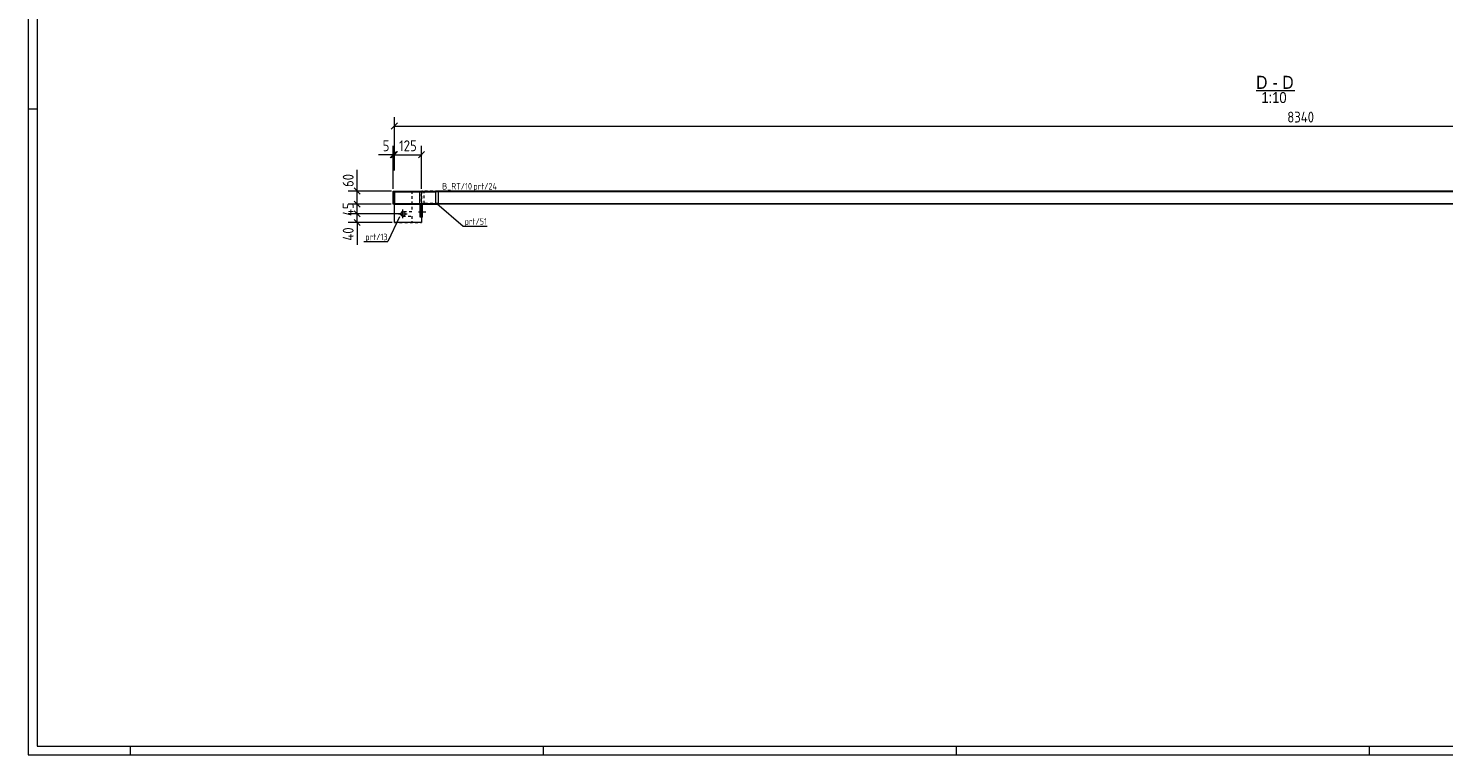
# Model space of a CAD drawing. Header units: millimetres. Extents: x 1 to 1188, y 1 to 840.
# Tile 1 of 6: x 1 to 652, y 1 to 335. Entities that reach past the tile are written whole.
import ezdxf

# ---------------------------------------------------------------- set-up
doc = ezdxf.new("R2010")
doc.units = ezdxf.units.MM
doc.header["$LTSCALE"] = 0.6
doc.linetypes.add('XKITLINE00', pattern=[0])
doc.linetypes.add('XKITLINE02', pattern=[4, 2, -2])
for name, color, linetype, lineweight in [('Bolt', 7, 'Continuous', 0), ('DrawingSheet', 5, 'Continuous', 0), ('OtherObjectType', 1, 'Continuous', 0), ('Part', 2, 'Continuous', 0), ('PartMark', 3, 'Continuous', 0), ('Z-DIMENSIONS', 1, 'Continuous', 0)]:
    doc.layers.add(name, color=color, linetype=linetype, lineweight=lineweight)
doc.styles.add('ARIAL', font='ARIAL.TTF')
doc.styles.add('ISOCPEUR', font='ISOCPEUR.TTF')

msp = doc.modelspace()

# ---------------------------------------------------------------- linework, layer by layer
at = {"layer": 'Bolt', "color": 4, "linetype": 'XKITLINE00', "lineweight": 0}
for p, q in [((171.36, 249.8), (175.36, 249.8)), ((173.36, 247.8), (173.36, 251.8)), ((180.54, 250.8), (183.94, 250.8)), ((181.56, 251.16), (181.53, 250.8)), ((181.53, 250.8), (181.56, 250.44)), ((181.74, 251.5), (181.56, 251.16)), ((181.56, 250.44), (181.72, 250.11)), ((181.72, 250.11), (181.74, 250.1)), ((181.76, 251.5), (181.74, 251.5)), ((181.74, 250.1), (181.91, 250.44)), ((181.91, 251.16), (181.76, 251.5)), ((181.94, 250.8), (181.91, 251.16)), ((181.91, 250.44), (181.94, 250.8))]:
    msp.add_line(p, q, dxfattribs=at)
msp.add_circle((173.36, 249.8), 1, dxfattribs=at)
at = {"layer": 'DrawingSheet', "color": 2, "linetype": 'XKITLINE00', "lineweight": 0}
for p, q in [((1, 840), (1, 1)), ((5, 298), (1, 298)), ((1, 1), (1188, 1)), ((48, 1), (48, 5)), ((238, 1), (238, 5)), ((428, 1), (428, 5)), ((618, 1), (618, 5))]:
    msp.add_line(p, q, dxfattribs=at)
at = {"layer": 'DrawingSheet', "color": 3, "linetype": 'XKITLINE00', "lineweight": 0}
for p, q in [((5, 836), (5, 5)), ((5, 5), (1184, 5))]:
    msp.add_line(p, q, dxfattribs=at)
at = {"layer": 'OtherObjectType', "color": 6, "linetype": 'XKITLINE00', "lineweight": 0}
msp.add_line((565.86, 306.58), (583.68, 306.58), dxfattribs=at)
at = {"layer": 'Part', "color": 2, "linetype": 'XKITLINE00', "lineweight": 0}
for p, q in [((168.89, 260.3), (169.39, 260.3)), ((168.89, 254.3), (168.89, 260.3)), ((169.39, 254.3), (168.89, 254.3)), ((169.39, 260.3), (169.39, 254.3)), ((169.39, 260.3), (189.48, 260.3)), ((169.39, 260.3), (169.39, 260)), ((169.39, 260), (188.46, 260)), ((169.39, 254.3), (169.39, 254.6)), ((169.39, 254.6), (188.46, 254.6)), ((169.39, 245.8), (169.39, 254.3)), ((169.39, 254.3), (189.48, 254.3)), ((181.05, 254.6), (181.05, 260)), ((181.21, 254.3), (181.73, 254.3)), ((181.21, 248.3), (181.21, 254.3)), ((181.73, 248.3), (181.73, 254.3)), ((182.38, 248.3), (182.38, 254.3)), ((188.46, 254.6), (188.46, 260)), ((1003.39, 260.3), (189.48, 260.3)), ((189.48, 260), (189.48, 260.3)), ((189.48, 260.3), (189.48, 254.3)), ((1003.39, 260), (189.48, 260)), ((189.48, 254.3), (189.48, 254.6)), ((189.48, 254.6), (1003.39, 254.6)), ((1003.39, 254.3), (189.48, 254.3)), ((182.38, 248.3), (181.21, 248.3)), ((181.89, 248.3), (181.89, 245.8)), ((169.39, 245.8), (169.39, 245.8)), ((181.89, 245.8), (169.39, 245.8)), ((181.89, 245.8), (181.89, 245.8))]:
    msp.add_line(p, q, dxfattribs=at)
at = {"layer": 'Part', "color": 7, "linetype": 'XKITLINE02', "lineweight": 0}
for p, q in [((169.39, 245.8), (169.39, 260.3)), ((169.39, 260.3), (177.39, 260.3)), ((169.39, 245.8), (169.39, 260.3)), ((169.39, 260.3), (177.39, 260.3)), ((169.39, 245.8), (169.39, 260.3)), ((169.39, 260.3), (177.39, 260.3)), ((169.39, 245.8), (169.39, 260.3)), ((169.39, 260.3), (177.39, 260.3)), ((169.39, 260.3), (181.89, 260.3)), ((169.39, 254.3), (169.39, 260.3)), ((177.39, 260.3), (177.39, 250.8)), ((177.39, 260.3), (177.39, 250.8)), ((177.39, 260.3), (177.39, 250.8)), ((177.39, 260.3), (177.39, 250.8)), ((181.73, 254.3), (182.38, 254.3)), ((181.89, 248.3), (181.89, 260.3)), ((181.9, 248.3), (181.9, 254.3)), ((189.48, 260.3), (182.07, 260.3)), ((182.07, 254.3), (182.07, 260.3)), ((182.07, 254.3), (182.07, 260.3)), ((189.48, 254.3), (182.07, 254.3)), ((189.48, 260), (183.05, 260)), ((183.05, 254.6), (183.05, 260)), ((189.48, 254.6), (183.05, 254.6)), ((172.36, 249.8), (172.43, 250.19)), ((172.36, 249.8), (172.43, 250.19)), ((172.36, 249.8), (172.43, 250.19)), ((172.36, 249.8), (172.43, 250.19)), ((172.43, 249.42), (172.36, 249.8)), ((172.43, 249.42), (172.36, 249.8)), ((172.43, 249.42), (172.36, 249.8)), ((172.43, 249.42), (172.36, 249.8)), ((172.98, 250.73), (173.36, 250.8)), ((172.98, 250.73), (173.36, 250.8)), ((172.98, 250.73), (173.36, 250.8)), ((172.98, 250.73), (173.36, 250.8)), ((173.36, 248.8), (172.98, 248.88)), ((173.36, 248.8), (172.98, 248.88)), ((173.36, 248.8), (172.98, 248.88)), ((173.36, 248.8), (172.98, 248.88)), ((177.39, 250.8), (173.36, 250.8)), ((177.39, 250.8), (173.36, 250.8)), ((177.39, 250.8), (173.36, 250.8)), ((177.39, 250.8), (173.36, 250.8)), ((173.36, 248.8), (177.39, 248.8)), ((173.36, 248.8), (177.39, 248.8)), ((173.36, 248.8), (177.39, 248.8)), ((173.36, 248.8), (177.39, 248.8)), ((177.39, 248.8), (177.39, 245.8)), ((177.39, 248.8), (177.39, 245.8)), ((177.39, 248.8), (177.39, 245.8)), ((177.39, 248.8), (177.39, 245.8)), ((177.39, 245.8), (169.39, 245.8)), ((177.39, 245.8), (169.39, 245.8)), ((177.39, 245.8), (169.39, 245.8)), ((177.39, 245.8), (169.39, 245.8)), ((169.39, 245.8), (181.89, 245.8))]:
    msp.add_line(p, q, dxfattribs=at)
for start, end in [(112.49538, 157.49846), (112.49538, 157.49846), (112.49538, 157.49846), (112.49538, 157.49846), (202.49846, 247.49538), (202.49846, 247.49538), (202.49846, 247.49538), (202.49846, 247.49538)]:
    msp.add_arc((173.36, 249.8), 1, start, end, dxfattribs=at)
at = {"layer": 'PartMark', "color": 7, "linetype": 'XKITLINE00', "lineweight": 0}
for p, q in [((188.93, 254.57), (201.1, 244.22)), ((190.8, 260.4), (216.88, 260.4)), ((171.73, 248.5), (166.4, 237.1)), ((201.1, 244.22), (212.09, 244.22)), ((155.41, 237.1), (166.4, 237.1))]:
    msp.add_line(p, q, dxfattribs=at)
at = {"layer": 'Z-DIMENSIONS', "color": 7, "linetype": 'XKITLINE00', "lineweight": 0}
for p, q in [((169.39, 269.8), (169.39, 294.33)), ((170.81, 291.65), (167.98, 288.82)), ((169.39, 290.23), (1003.39, 290.23)), ((168.89, 261.3), (168.89, 281.14)), ((169.39, 269.8), (169.39, 281.14)), ((169.39, 269.8), (169.39, 281.14)), ((181.89, 261.3), (181.89, 281.14)), ((168.89, 277.04), (162.13, 277.04)), ((168.89, 277.04), (162.13, 277.04)), ((170.31, 278.45), (167.48, 275.62)), ((170.81, 278.45), (167.98, 275.62)), ((170.56, 278.21), (167.98, 275.62)), ((168.89, 277.04), (169.39, 277.04)), ((169.39, 277.04), (181.89, 277.04)), ((183.31, 278.45), (180.48, 275.62)), ((152.25, 260.3), (152.25, 270.07)), ((152.25, 260.3), (152.25, 270.07)), ((150.84, 261.72), (153.67, 258.89)), ((168.14, 260.3), (148.15, 260.3)), ((167.89, 254.3), (148.15, 254.3)), ((150.84, 255.72), (153.67, 252.89)), ((151.65, 254.9), (153.67, 252.89)), ((167.89, 254.3), (151.65, 254.3)), ((152.25, 254.3), (152.25, 260.3)), ((152.25, 249.8), (152.25, 254.3)), ((172.36, 249.8), (148.15, 249.8)), ((150.84, 251.22), (153.67, 248.39)), ((151.65, 250.4), (153.67, 248.39)), ((172.36, 249.8), (151.65, 249.8)), ((152.25, 245.8), (152.25, 249.8)), ((168.39, 245.8), (148.15, 245.8)), ((150.84, 247.22), (153.67, 244.39)), ((152.25, 245.8), (152.25, 235.61)), ((152.25, 245.8), (152.25, 235.61))]:
    msp.add_line(p, q, dxfattribs=at)
at = {"layer": 'Z-DIMENSIONS', "color": 3}
for p in [(169.39, 290.23), (168.89, 277.04), (169.39, 277.04), (169.39, 277.04), (181.89, 277.04), (152.25, 260.3), (152.25, 254.3), (152.25, 254.3), (152.25, 249.8), (152.25, 249.8), (152.25, 245.8)]:
    msp.add_point(p, dxfattribs=at)

# ---------------------------------------------------------------- texts
at = {"layer": 'OtherObjectType', "color": 6, "style": 'ARIAL', "width": 0.85}
for s, height, p in [('D', 6, (565.86, 307.33)), ('D', 6, (577.9, 307.33)), ('-', 6, (573.44, 307.33)), ('1:10', 5, (568.28, 300.83))]:
    msp.add_text(s, height=height, dxfattribs=at).set_placement(p)
at = {"layer": 'PartMark', "color": 1, "style": 'ISOCPEUR', "width": 0.85}
msp.add_text('B_RT/10', height=3, dxfattribs=at).set_placement((191.4, 261))
at = {"layer": 'PartMark', "color": 3, "style": 'ISOCPEUR', "width": 0.85}
for s, p in [('prt/24', (205.71, 261)), ('prt/51', (201.7, 244.82)), ('prt/13', (156.01, 237.7))]:
    msp.add_text(s, height=3, dxfattribs=at).set_placement(p)
at = {"layer": 'Z-DIMENSIONS', "color": 3, "style": 'ISOCPEUR', "width": 0.85}
for s, p in [('8340', (580.16, 291.83)), ('5', (164.01, 278.64)), ('125', (171.56, 278.64))]:
    msp.add_text(s, height=5, dxfattribs=at).set_placement(p)
for s, p in [('60', (150.65, 262.18)), ('45', (150.65, 248.83)), ('40', (150.65, 237.48))]:
    msp.add_text(s, height=5, rotation=90.00021, dxfattribs=at).set_placement(p)

doc.saveas('drawing.dxf')
